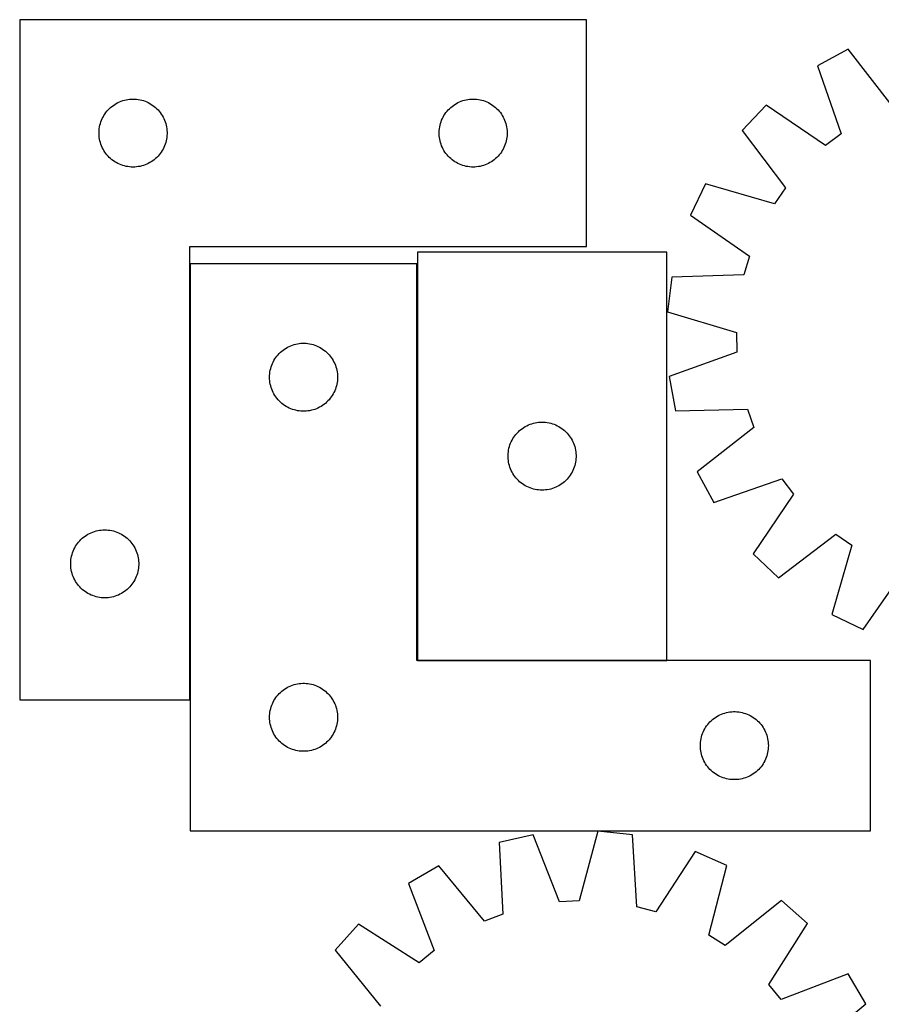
# Model space of a CAD drawing. Header units: millimetres. Extents: x 7 to 1493, y 8 to 2993.
# Tile 7 of 12: x 8 to 388, y 2559 to 2993. Entities that reach past the tile are written whole.
import ezdxf

# ---------------------------------------------------------------- set-up
doc = ezdxf.new("R2010")
doc.units = ezdxf.units.MM
doc.layers.add('COMMON', color=5, linetype='CONTINUOUS', true_color=0x0000ff)
doc.layers.add('CUT', color=7, linetype='CONTINUOUS', true_color=0x000000)

msp = doc.modelspace()

# ---------------------------------------------------------------- linework, layer by layer
at = {"layer": 'COMMON'}
for p, q in [((83.187169, 2885.674081), (83.187169, 2693.365533)), ((183.38717, 2885.674081), (183.38717, 2710.874082)), ((183.487171, 2710.774081), (293.487171, 2710.774081))]:
    msp.add_line(p, q, dxfattribs=at)
at = {"layer": 'CUT'}
for p, q in [((8.087169, 2993.365533), (8.087169, 2693.365533)), ((258.087169, 2993.365533), (8.087169, 2993.365533)), ((258.087169, 2893.365533), (258.087169, 2993.365533)), ((373.453504, 2980.420748), (359.930689, 2973.081535)), ((392.924754, 2955.324031), (373.453504, 2980.420748)), ((359.930689, 2973.081535), (370.363219, 2943.079251)), ((52.08036, 2957.110287), (52.795887, 2957.401286)), ((52.795887, 2957.401286), (53.525446, 2957.655064)), ((53.525446, 2957.655064), (54.267102, 2957.870949)), ((54.267102, 2957.870949), (55.018888, 2958.048369)), ((55.018888, 2958.048369), (55.77881, 2958.186852)), ((55.77881, 2958.186852), (56.544854, 2958.286032)), ((56.544854, 2958.286032), (57.314987, 2958.345645)), ((57.314987, 2958.345645), (58.087169, 2958.365533)), ((58.087169, 2958.365533), (58.85935, 2958.345645)), ((58.85935, 2958.345645), (59.629483, 2958.286032)), ((59.629483, 2958.286032), (60.395527, 2958.186852)), ((60.395527, 2958.186852), (61.15545, 2958.048369)), ((61.15545, 2958.048369), (61.907235, 2957.870949)), ((61.907235, 2957.870949), (62.648891, 2957.655064)), ((62.648891, 2957.655064), (63.37845, 2957.401286)), ((63.37845, 2957.401286), (64.093977, 2957.110287)), ((202.08036, 2957.110287), (202.795887, 2957.401286)), ((202.795887, 2957.401286), (203.525446, 2957.655064)), ((203.525446, 2957.655064), (204.267102, 2957.870949)), ((204.267102, 2957.870949), (205.018888, 2958.048369)), ((205.018888, 2958.048369), (205.77881, 2958.186852)), ((205.77881, 2958.186852), (206.544854, 2958.286032)), ((206.544854, 2958.286032), (207.314987, 2958.345645)), ((207.314987, 2958.345645), (208.087169, 2958.365533)), ((208.087169, 2958.365533), (208.85935, 2958.345645)), ((208.85935, 2958.345645), (209.629483, 2958.286032)), ((209.629483, 2958.286032), (210.395527, 2958.186852)), ((210.395527, 2958.186852), (211.15545, 2958.048369)), ((211.15545, 2958.048369), (211.907235, 2957.870949)), ((211.907235, 2957.870949), (212.648891, 2957.655064)), ((212.648891, 2957.655064), (213.37845, 2957.401286)), ((213.37845, 2957.401286), (214.093977, 2957.110287)), ((46.568962, 2952.974431), (47.078888, 2953.554634)), ((47.078888, 2953.554634), (47.618006, 2954.107816)), ((47.618006, 2954.107816), (48.184887, 2954.632512)), ((48.184887, 2954.632512), (48.778026, 2955.127331)), ((48.778026, 2955.127331), (49.395852, 2955.590959)), ((49.395852, 2955.590959), (50.036726, 2956.022167)), ((50.036726, 2956.022167), (50.698948, 2956.419812)), ((50.698948, 2956.419812), (51.380762, 2956.78284)), ((51.380762, 2956.78284), (52.08036, 2957.110287)), ((64.093977, 2957.110287), (64.793575, 2956.78284)), ((64.793575, 2956.78284), (65.47539, 2956.419812)), ((65.47539, 2956.419812), (66.137611, 2956.022167)), ((66.137611, 2956.022167), (66.778485, 2955.590959)), ((66.778485, 2955.590959), (67.396311, 2955.127331)), ((67.396311, 2955.127331), (67.98945, 2954.632512)), ((67.98945, 2954.632512), (68.556331, 2954.107816)), ((68.556331, 2954.107816), (69.095449, 2953.554634)), ((69.095449, 2953.554634), (69.605375, 2952.974431)), ((196.568962, 2952.974431), (197.078888, 2953.554634)), ((197.078888, 2953.554634), (197.618006, 2954.107816)), ((197.618006, 2954.107816), (198.184887, 2954.632512)), ((198.184887, 2954.632512), (198.778026, 2955.127331)), ((198.778026, 2955.127331), (199.395852, 2955.590959)), ((199.395852, 2955.590959), (200.036726, 2956.022167)), ((200.036726, 2956.022167), (200.698948, 2956.419812)), ((200.698948, 2956.419812), (201.380762, 2956.78284)), ((201.380762, 2956.78284), (202.08036, 2957.110287)), ((214.093977, 2957.110287), (214.793575, 2956.78284)), ((214.793575, 2956.78284), (215.47539, 2956.419812)), ((215.47539, 2956.419812), (216.137611, 2956.022167)), ((216.137611, 2956.022167), (216.778485, 2955.590959)), ((216.778485, 2955.590959), (217.396311, 2955.127331)), ((217.396311, 2955.127331), (217.98945, 2954.632512)), ((217.98945, 2954.632512), (218.556331, 2954.107816)), ((218.556331, 2954.107816), (219.095449, 2953.554634)), ((219.095449, 2953.554634), (219.605375, 2952.974431)), ((337.286246, 2955.712165), (326.693227, 2944.55338)), ((363.559818, 2937.860717), (337.286246, 2955.712165)), ((43.91983, 2948.293669), (44.192309, 2949.016452)), ((44.192309, 2949.016452), (44.501635, 2949.724249)), ((44.501635, 2949.724249), (44.846987, 2950.415185)), ((44.846987, 2950.415185), (45.227449, 2951.087426)), ((45.227449, 2951.087426), (45.642013, 2951.739189)), ((45.642013, 2951.739189), (46.08958, 2952.368748)), ((46.08958, 2952.368748), (46.568962, 2952.974431)), ((69.605375, 2952.974431), (70.084757, 2952.368748)), ((70.084757, 2952.368748), (70.532324, 2951.739189)), ((70.532324, 2951.739189), (70.946888, 2951.087426)), ((70.946888, 2951.087426), (71.32735, 2950.415185)), ((71.32735, 2950.415185), (71.672702, 2949.724249)), ((71.672702, 2949.724249), (71.982028, 2949.016452)), ((71.982028, 2949.016452), (72.254507, 2948.293669)), ((193.91983, 2948.293669), (194.192309, 2949.016452)), ((194.192309, 2949.016452), (194.501635, 2949.724249)), ((194.501635, 2949.724249), (194.846987, 2950.415185)), ((194.846987, 2950.415185), (195.227449, 2951.087426)), ((195.227449, 2951.087426), (195.642013, 2951.739189)), ((195.642013, 2951.739189), (196.08958, 2952.368748)), ((196.08958, 2952.368748), (196.568962, 2952.974431)), ((219.605375, 2952.974431), (220.084757, 2952.368748)), ((220.084757, 2952.368748), (220.532324, 2951.739189)), ((220.532324, 2951.739189), (220.946888, 2951.087426)), ((220.946888, 2951.087426), (221.32735, 2950.415185)), ((221.32735, 2950.415185), (221.672702, 2949.724249)), ((221.672702, 2949.724249), (221.982028, 2949.016452)), ((221.982028, 2949.016452), (222.254507, 2948.293669)), ((43.092142, 2943.751752), (43.131906, 2944.523165)), ((43.131906, 2944.523165), (43.211328, 2945.291509)), ((43.211328, 2945.291509), (43.330199, 2946.054745)), ((43.330199, 2946.054745), (43.488203, 2946.81085)), ((43.488203, 2946.81085), (43.68492, 2947.557818)), ((43.68492, 2947.557818), (43.91983, 2948.293669)), ((72.254507, 2948.293669), (72.489417, 2947.557818)), ((72.489417, 2947.557818), (72.686134, 2946.81085)), ((72.686134, 2946.81085), (72.844138, 2946.054745)), ((72.844138, 2946.054745), (72.963009, 2945.291509)), ((72.963009, 2945.291509), (73.042431, 2944.523165)), ((73.042431, 2944.523165), (73.082196, 2943.751752)), ((193.092142, 2943.751752), (193.131906, 2944.523165)), ((193.131906, 2944.523165), (193.211328, 2945.291509)), ((193.211328, 2945.291509), (193.330199, 2946.054745)), ((193.330199, 2946.054745), (193.488203, 2946.81085)), ((193.488203, 2946.81085), (193.68492, 2947.557818)), ((193.68492, 2947.557818), (193.91983, 2948.293669)), ((222.254507, 2948.293669), (222.489417, 2947.557818)), ((222.489417, 2947.557818), (222.686134, 2946.81085)), ((222.686134, 2946.81085), (222.844138, 2946.054745)), ((222.844138, 2946.054745), (222.963009, 2945.291509)), ((222.963009, 2945.291509), (223.042431, 2944.523165)), ((223.042431, 2944.523165), (223.082196, 2943.751752)), ((326.693227, 2944.55338), (345.886368, 2919.243341)), ((43.092142, 2942.979315), (43.092142, 2943.751752)), ((43.131906, 2942.207902), (43.092142, 2942.979315)), ((43.211328, 2941.439558), (43.131906, 2942.207902)), ((43.330199, 2940.676322), (43.211328, 2941.439558)), ((43.488203, 2939.920217), (43.330199, 2940.676322)), ((72.844138, 2940.676322), (72.686134, 2939.920217)), ((72.963009, 2941.439558), (72.844138, 2940.676322)), ((73.042431, 2942.207902), (72.963009, 2941.439558)), ((73.082196, 2942.979315), (73.042431, 2942.207902)), ((73.082196, 2943.751752), (73.082196, 2942.979315)), ((193.092142, 2942.979315), (193.092142, 2943.751752)), ((193.131906, 2942.207902), (193.092142, 2942.979315)), ((193.211328, 2941.439558), (193.131906, 2942.207902)), ((193.330199, 2940.676322), (193.211328, 2941.439558)), ((193.488203, 2939.920217), (193.330199, 2940.676322)), ((222.844138, 2940.676322), (222.686134, 2939.920217)), ((222.963009, 2941.439558), (222.844138, 2940.676322)), ((223.042431, 2942.207902), (222.963009, 2941.439558)), ((223.082196, 2942.979315), (223.042431, 2942.207902)), ((223.082196, 2943.751752), (223.082196, 2942.979315)), ((370.363219, 2943.079251), (363.559818, 2937.860717)), ((43.68492, 2939.173249), (43.488203, 2939.920217)), ((43.91983, 2938.437398), (43.68492, 2939.173249)), ((44.192309, 2937.714615), (43.91983, 2938.437398)), ((44.501635, 2937.006818), (44.192309, 2937.714615)), ((44.846987, 2936.315882), (44.501635, 2937.006818)), ((45.227449, 2935.643641), (44.846987, 2936.315882)), ((71.32735, 2936.315882), (70.946888, 2935.643641)), ((71.672702, 2937.006818), (71.32735, 2936.315882)), ((71.982028, 2937.714615), (71.672702, 2937.006818)), ((72.254507, 2938.437398), (71.982028, 2937.714615)), ((72.489417, 2939.173249), (72.254507, 2938.437398)), ((72.686134, 2939.920217), (72.489417, 2939.173249)), ((193.68492, 2939.173249), (193.488203, 2939.920217)), ((193.91983, 2938.437398), (193.68492, 2939.173249)), ((194.192309, 2937.714615), (193.91983, 2938.437398)), ((194.501635, 2937.006818), (194.192309, 2937.714615)), ((194.846987, 2936.315882), (194.501635, 2937.006818)), ((195.227449, 2935.643641), (194.846987, 2936.315882)), ((221.32735, 2936.315882), (220.946888, 2935.643641)), ((221.672702, 2937.006818), (221.32735, 2936.315882)), ((221.982028, 2937.714615), (221.672702, 2937.006818)), ((222.254507, 2938.437398), (221.982028, 2937.714615)), ((222.489417, 2939.173249), (222.254507, 2938.437398)), ((222.686134, 2939.920217), (222.489417, 2939.173249)), ((45.642013, 2934.991878), (45.227449, 2935.643641)), ((46.08958, 2934.362319), (45.642013, 2934.991878)), ((46.568962, 2933.756636), (46.08958, 2934.362319)), ((47.078888, 2933.176433), (46.568962, 2933.756636)), ((47.618006, 2932.623251), (47.078888, 2933.176433)), ((48.184887, 2932.098555), (47.618006, 2932.623251)), ((48.778026, 2931.603736), (48.184887, 2932.098555)), ((49.395852, 2931.140108), (48.778026, 2931.603736)), ((67.396311, 2931.603736), (66.778485, 2931.140108)), ((67.98945, 2932.098555), (67.396311, 2931.603736)), ((68.556331, 2932.623251), (67.98945, 2932.098555)), ((69.095449, 2933.176433), (68.556331, 2932.623251)), ((69.605375, 2933.756636), (69.095449, 2933.176433)), ((70.084757, 2934.362319), (69.605375, 2933.756636)), ((70.532324, 2934.991878), (70.084757, 2934.362319)), ((70.946888, 2935.643641), (70.532324, 2934.991878)), ((195.642013, 2934.991878), (195.227449, 2935.643641)), ((196.08958, 2934.362319), (195.642013, 2934.991878)), ((196.568962, 2933.756636), (196.08958, 2934.362319)), ((197.078888, 2933.176433), (196.568962, 2933.756636)), ((197.618006, 2932.623251), (197.078888, 2933.176433)), ((198.184887, 2932.098555), (197.618006, 2932.623251)), ((198.778026, 2931.603736), (198.184887, 2932.098555)), ((199.395852, 2931.140108), (198.778026, 2931.603736)), ((217.396311, 2931.603736), (216.778485, 2931.140108)), ((217.98945, 2932.098555), (217.396311, 2931.603736)), ((218.556331, 2932.623251), (217.98945, 2932.098555)), ((219.095449, 2933.176433), (218.556331, 2932.623251)), ((219.605375, 2933.756636), (219.095449, 2933.176433)), ((220.084757, 2934.362319), (219.605375, 2933.756636)), ((220.532324, 2934.991878), (220.084757, 2934.362319)), ((220.946888, 2935.643641), (220.532324, 2934.991878)), ((50.036726, 2930.7089), (49.395852, 2931.140108)), ((50.698948, 2930.311255), (50.036726, 2930.7089)), ((51.380762, 2929.948227), (50.698948, 2930.311255)), ((52.08036, 2929.62078), (51.380762, 2929.948227)), ((52.795887, 2929.329781), (52.08036, 2929.62078)), ((53.525446, 2929.076003), (52.795887, 2929.329781)), ((54.267102, 2928.860118), (53.525446, 2929.076003)), ((55.018888, 2928.682698), (54.267102, 2928.860118)), ((55.77881, 2928.544215), (55.018888, 2928.682698)), ((56.544854, 2928.445035), (55.77881, 2928.544215)), ((57.314987, 2928.385422), (56.544854, 2928.445035)), ((58.087169, 2928.365533), (57.314987, 2928.385422)), ((58.85935, 2928.385422), (58.087169, 2928.365533)), ((59.629483, 2928.445035), (58.85935, 2928.385422)), ((60.395527, 2928.544215), (59.629483, 2928.445035)), ((61.15545, 2928.682698), (60.395527, 2928.544215)), ((61.907235, 2928.860118), (61.15545, 2928.682698)), ((62.648891, 2929.076003), (61.907235, 2928.860118)), ((63.37845, 2929.329781), (62.648891, 2929.076003)), ((64.093977, 2929.62078), (63.37845, 2929.329781)), ((64.793575, 2929.948227), (64.093977, 2929.62078)), ((65.47539, 2930.311255), (64.793575, 2929.948227)), ((66.137611, 2930.7089), (65.47539, 2930.311255)), ((66.778485, 2931.140108), (66.137611, 2930.7089)), ((200.036726, 2930.7089), (199.395852, 2931.140108)), ((200.698948, 2930.311255), (200.036726, 2930.7089)), ((201.380762, 2929.948227), (200.698948, 2930.311255)), ((202.08036, 2929.62078), (201.380762, 2929.948227)), ((202.795887, 2929.329781), (202.08036, 2929.62078)), ((203.525446, 2929.076003), (202.795887, 2929.329781)), ((204.267102, 2928.860118), (203.525446, 2929.076003)), ((205.018888, 2928.682698), (204.267102, 2928.860118)), ((205.77881, 2928.544215), (205.018888, 2928.682698)), ((206.544854, 2928.445035), (205.77881, 2928.544215)), ((207.314987, 2928.385422), (206.544854, 2928.445035)), ((208.087169, 2928.365533), (207.314987, 2928.385422)), ((208.85935, 2928.385422), (208.087169, 2928.365533)), ((209.629483, 2928.445035), (208.85935, 2928.385422)), ((210.395527, 2928.544215), (209.629483, 2928.445035)), ((211.15545, 2928.682698), (210.395527, 2928.544215)), ((211.907235, 2928.860118), (211.15545, 2928.682698)), ((212.648891, 2929.076003), (211.907235, 2928.860118)), ((213.37845, 2929.329781), (212.648891, 2929.076003)), ((214.093977, 2929.62078), (213.37845, 2929.329781)), ((214.793575, 2929.948227), (214.093977, 2929.62078)), ((215.47539, 2930.311255), (214.793575, 2929.948227)), ((216.137611, 2930.7089), (215.47539, 2930.311255)), ((216.778485, 2931.140108), (216.137611, 2930.7089)), ((310.524512, 2921.036609), (303.898207, 2907.150551)), ((341.028565, 2912.177853), (310.524512, 2921.036609)), ((345.886368, 2919.243341), (341.028565, 2912.177853)), ((303.898207, 2907.150551), (329.973201, 2889.01028)), ((83.087169, 2693.365533), (83.087169, 2893.365533)), ((83.087169, 2893.365533), (258.087169, 2893.365533)), ((183.487171, 2890.874082), (183.487171, 2710.874082)), ((293.487171, 2890.874082), (183.487171, 2890.874082)), ((293.487171, 2710.874082), (293.487171, 2890.874082)), ((329.973201, 2889.01028), (327.536511, 2880.789458)), ((183.28717, 2885.674081), (83.28717, 2885.674081)), ((83.28717, 2885.674081), (83.28717, 2635.674081)), ((183.28717, 2710.674081), (183.28717, 2885.674081)), ((295.787927, 2879.788365), (293.776964, 2864.534298)), ((327.536511, 2880.789458), (295.787927, 2879.788365)), ((293.776964, 2864.534298), (324.181409, 2855.339491)), ((324.181409, 2855.339491), (324.404353, 2846.768047)), ((125.565277, 2848.5338), (126.237518, 2848.914263)), ((126.237518, 2848.914263), (126.928454, 2849.259615)), ((126.928454, 2849.259615), (127.636251, 2849.56894)), ((127.636251, 2849.56894), (128.359034, 2849.841419)), ((128.359034, 2849.841419), (129.094885, 2850.076329)), ((129.094885, 2850.076329), (129.841853, 2850.273046)), ((129.841853, 2850.273046), (130.597958, 2850.43105)), ((130.597958, 2850.43105), (131.361194, 2850.549921)), ((131.361194, 2850.549921), (132.129538, 2850.629344)), ((132.129538, 2850.629344), (132.900951, 2850.669108)), ((132.900951, 2850.669108), (133.673388, 2850.669108)), ((133.673388, 2850.669108), (134.444801, 2850.629344)), ((134.444801, 2850.629344), (135.213145, 2850.549921)), ((135.213145, 2850.549921), (135.976381, 2850.43105)), ((135.976381, 2850.43105), (136.732486, 2850.273046)), ((136.732486, 2850.273046), (137.479454, 2850.076329)), ((137.479454, 2850.076329), (138.215305, 2849.841419)), ((138.215305, 2849.841419), (138.938088, 2849.56894)), ((138.938088, 2849.56894), (139.645885, 2849.259615)), ((139.645885, 2849.259615), (140.336821, 2848.914263)), ((140.336821, 2848.914263), (141.009062, 2848.5338)), ((121.061744, 2844.365397), (121.525372, 2844.983223)), ((121.525372, 2844.983223), (122.020191, 2845.576362)), ((122.020191, 2845.576362), (122.544887, 2846.143243)), ((122.544887, 2846.143243), (123.098069, 2846.682361)), ((123.098069, 2846.682361), (123.678272, 2847.192287)), ((123.678272, 2847.192287), (124.283955, 2847.671669)), ((124.283955, 2847.671669), (124.913514, 2848.119236)), ((124.913514, 2848.119236), (125.565277, 2848.5338)), ((141.009062, 2848.5338), (141.660825, 2848.119236)), ((141.660825, 2848.119236), (142.290384, 2847.671669)), ((142.290384, 2847.671669), (142.896067, 2847.192287)), ((142.896067, 2847.192287), (143.47627, 2846.682361)), ((143.47627, 2846.682361), (144.029452, 2846.143243)), ((144.029452, 2846.143243), (144.554148, 2845.576362)), ((144.554148, 2845.576362), (145.048967, 2844.983223)), ((145.048967, 2844.983223), (145.512595, 2844.365397)), ((324.404353, 2846.768047), (294.51901, 2836.005099)), ((118.781754, 2839.494147), (118.997639, 2840.235803)), ((118.997639, 2840.235803), (119.251417, 2840.965362)), ((119.251417, 2840.965362), (119.542416, 2841.680889)), ((119.542416, 2841.680889), (119.869863, 2842.380488)), ((119.869863, 2842.380488), (120.232891, 2843.062302)), ((120.232891, 2843.062302), (120.630536, 2843.724524)), ((120.630536, 2843.724524), (121.061744, 2844.365397)), ((145.512595, 2844.365397), (145.943803, 2843.724524)), ((145.943803, 2843.724524), (146.341448, 2843.062302)), ((146.341448, 2843.062302), (146.704476, 2842.380488)), ((146.704476, 2842.380488), (147.031923, 2841.680889)), ((147.031923, 2841.680889), (147.322922, 2840.965362)), ((147.322922, 2840.965362), (147.5767, 2840.235803)), ((147.5767, 2840.235803), (147.792585, 2839.494147)), ((118.28717, 2835.674081), (118.307058, 2836.446262)), ((118.307058, 2836.446262), (118.366671, 2837.216396)), ((118.366671, 2837.216396), (118.465851, 2837.982439)), ((118.465851, 2837.982439), (118.604334, 2838.742362)), ((118.604334, 2838.742362), (118.781754, 2839.494147)), ((147.792585, 2839.494147), (147.970005, 2838.742362)), ((147.970005, 2838.742362), (148.108488, 2837.982439)), ((148.108488, 2837.982439), (148.207668, 2837.216396)), ((148.207668, 2837.216396), (148.267281, 2836.446262)), ((148.267281, 2836.446262), (148.28717, 2835.674081)), ((294.51901, 2836.005099), (297.320236, 2820.876197)), ((118.307058, 2834.901899), (118.28717, 2835.674081)), ((118.366671, 2834.131766), (118.307058, 2834.901899)), ((118.465851, 2833.365722), (118.366671, 2834.131766)), ((118.604334, 2832.6058), (118.465851, 2833.365722)), ((118.781754, 2831.854014), (118.604334, 2832.6058)), ((118.997639, 2831.112358), (118.781754, 2831.854014)), ((147.792585, 2831.854014), (147.5767, 2831.112358)), ((147.970005, 2832.6058), (147.792585, 2831.854014)), ((148.108488, 2833.365722), (147.970005, 2832.6058)), ((148.207668, 2834.131766), (148.108488, 2833.365722)), ((148.267281, 2834.901899), (148.207668, 2834.131766)), ((148.28717, 2835.674081), (148.267281, 2834.901899)), ((119.251417, 2830.382799), (118.997639, 2831.112358)), ((119.542416, 2829.667272), (119.251417, 2830.382799)), ((119.869863, 2828.967674), (119.542416, 2829.667272)), ((120.232891, 2828.28586), (119.869863, 2828.967674)), ((120.630536, 2827.623638), (120.232891, 2828.28586)), ((121.061744, 2826.982764), (120.630536, 2827.623638)), ((145.943803, 2827.623638), (145.512595, 2826.982764)), ((146.341448, 2828.28586), (145.943803, 2827.623638)), ((146.704476, 2828.967674), (146.341448, 2828.28586)), ((147.031923, 2829.667272), (146.704476, 2828.967674)), ((147.322922, 2830.382799), (147.031923, 2829.667272)), ((147.5767, 2831.112358), (147.322922, 2830.382799)), ((121.525372, 2826.364938), (121.061744, 2826.982764)), ((122.020191, 2825.771799), (121.525372, 2826.364938)), ((122.544887, 2825.204918), (122.020191, 2825.771799)), ((123.098069, 2824.6658), (122.544887, 2825.204918)), ((123.678272, 2824.155874), (123.098069, 2824.6658)), ((124.283955, 2823.676492), (123.678272, 2824.155874)), ((124.913514, 2823.228925), (124.283955, 2823.676492)), ((125.565277, 2822.814361), (124.913514, 2823.228925)), ((126.237518, 2822.433899), (125.565277, 2822.814361)), ((141.009062, 2822.814361), (140.336821, 2822.433899)), ((141.660825, 2823.228925), (141.009062, 2822.814361)), ((142.290384, 2823.676492), (141.660825, 2823.228925)), ((142.896067, 2824.155874), (142.290384, 2823.676492)), ((143.47627, 2824.6658), (142.896067, 2824.155874)), ((144.029452, 2825.204918), (143.47627, 2824.6658)), ((144.554148, 2825.771799), (144.029452, 2825.204918)), ((145.048967, 2826.364938), (144.554148, 2825.771799)), ((145.512595, 2826.982764), (145.048967, 2826.364938)), ((126.928454, 2822.088547), (126.237518, 2822.433899)), ((127.636251, 2821.779221), (126.928454, 2822.088547)), ((128.359034, 2821.506742), (127.636251, 2821.779221)), ((129.094885, 2821.271833), (128.359034, 2821.506742)), ((129.841853, 2821.075115), (129.094885, 2821.271833)), ((130.597958, 2820.917111), (129.841853, 2821.075115)), ((131.361194, 2820.798241), (130.597958, 2820.917111)), ((132.129538, 2820.718818), (131.361194, 2820.798241)), ((132.900951, 2820.679054), (132.129538, 2820.718818)), ((133.673388, 2820.679054), (132.900951, 2820.679054)), ((134.444801, 2820.718818), (133.673388, 2820.679054)), ((135.213145, 2820.798241), (134.444801, 2820.718818)), ((135.976381, 2820.917111), (135.213145, 2820.798241)), ((136.732486, 2821.075115), (135.976381, 2820.917111)), ((137.479454, 2821.271833), (136.732486, 2821.075115)), ((138.215305, 2821.506742), (137.479454, 2821.271833)), ((138.938088, 2821.779221), (138.215305, 2821.506742)), ((139.645885, 2822.088547), (138.938088, 2821.779221)), ((140.336821, 2822.433899), (139.645885, 2822.088547)), ((297.320236, 2820.876197), (329.077933, 2821.526907)), ((329.077933, 2821.526907), (331.938688, 2813.443872)), ((231.09895, 2813.92836), (231.780764, 2814.291388)), ((231.780764, 2814.291388), (232.480362, 2814.618835)), ((232.480362, 2814.618835), (233.195889, 2814.909834)), ((233.195889, 2814.909834), (233.925448, 2815.163612)), ((233.925448, 2815.163612), (234.667104, 2815.379498)), ((234.667104, 2815.379498), (235.41889, 2815.556917)), ((235.41889, 2815.556917), (236.178812, 2815.6954)), ((236.178812, 2815.6954), (236.944856, 2815.79458)), ((236.944856, 2815.79458), (237.714989, 2815.854193)), ((237.714989, 2815.854193), (238.487171, 2815.874082)), ((238.487171, 2815.874082), (239.259352, 2815.854193)), ((239.259352, 2815.854193), (240.029485, 2815.79458)), ((240.029485, 2815.79458), (240.795529, 2815.6954)), ((240.795529, 2815.6954), (241.555452, 2815.556917)), ((241.555452, 2815.556917), (242.307237, 2815.379498)), ((242.307237, 2815.379498), (243.048893, 2815.163612)), ((243.048893, 2815.163612), (243.778452, 2814.909834)), ((243.778452, 2814.909834), (244.493979, 2814.618835)), ((244.493979, 2814.618835), (245.193577, 2814.291388)), ((245.193577, 2814.291388), (245.875392, 2813.92836)), ((226.042015, 2809.247737), (226.489582, 2809.877296)), ((226.489582, 2809.877296), (226.968964, 2810.482979)), ((226.968964, 2810.482979), (227.47889, 2811.063182)), ((227.47889, 2811.063182), (228.018008, 2811.616364)), ((228.018008, 2811.616364), (228.584889, 2812.141061)), ((228.584889, 2812.141061), (229.178028, 2812.635879)), ((229.178028, 2812.635879), (229.795854, 2813.099507)), ((229.795854, 2813.099507), (230.436728, 2813.530715)), ((230.436728, 2813.530715), (231.09895, 2813.92836)), ((245.875392, 2813.92836), (246.537613, 2813.530715)), ((246.537613, 2813.530715), (247.178487, 2813.099507)), ((247.178487, 2813.099507), (247.796313, 2812.635879)), ((247.796313, 2812.635879), (248.389452, 2812.141061)), ((248.389452, 2812.141061), (248.956333, 2811.616364)), ((248.956333, 2811.616364), (249.495451, 2811.063182)), ((249.495451, 2811.063182), (250.005377, 2810.482979)), ((250.005377, 2810.482979), (250.484759, 2809.877296)), ((250.484759, 2809.877296), (250.932326, 2809.247737)), ((331.938688, 2813.443872), (306.841971, 2793.972621)), ((224.084922, 2805.066366), (224.319832, 2805.802217)), ((224.319832, 2805.802217), (224.592311, 2806.525)), ((224.592311, 2806.525), (224.901637, 2807.232798)), ((224.901637, 2807.232798), (225.246989, 2807.923733)), ((225.246989, 2807.923733), (225.627451, 2808.595974)), ((225.627451, 2808.595974), (226.042015, 2809.247737)), ((250.932326, 2809.247737), (251.34689, 2808.595974)), ((251.34689, 2808.595974), (251.727352, 2807.923733)), ((251.727352, 2807.923733), (252.072704, 2807.232798)), ((252.072704, 2807.232798), (252.38203, 2806.525)), ((252.38203, 2806.525), (252.654509, 2805.802217)), ((252.654509, 2805.802217), (252.889419, 2805.066366)), ((223.492144, 2801.2603), (223.531908, 2802.031714)), ((223.492144, 2800.487863), (223.492144, 2801.2603)), ((223.531908, 2802.031714), (223.61133, 2802.800057)), ((223.61133, 2802.800057), (223.730201, 2803.563293)), ((223.730201, 2803.563293), (223.888205, 2804.319398)), ((223.888205, 2804.319398), (224.084922, 2805.066366)), ((252.889419, 2805.066366), (253.086136, 2804.319398)), ((253.086136, 2804.319398), (253.24414, 2803.563293)), ((253.24414, 2803.563293), (253.363011, 2802.800057)), ((253.363011, 2802.800057), (253.442433, 2802.031714)), ((253.442433, 2802.031714), (253.482198, 2801.2603)), ((253.482198, 2801.2603), (253.482198, 2800.487863)), ((223.531908, 2799.71645), (223.492144, 2800.487863)), ((223.61133, 2798.948106), (223.531908, 2799.71645)), ((223.730201, 2798.18487), (223.61133, 2798.948106)), ((223.888205, 2797.428766), (223.730201, 2798.18487)), ((224.084922, 2796.681797), (223.888205, 2797.428766)), ((253.086136, 2797.428766), (252.889419, 2796.681797)), ((253.24414, 2798.18487), (253.086136, 2797.428766)), ((253.363011, 2798.948106), (253.24414, 2798.18487)), ((253.442433, 2799.71645), (253.363011, 2798.948106)), ((253.482198, 2800.487863), (253.442433, 2799.71645)), ((224.319832, 2795.945946), (224.084922, 2796.681797)), ((224.592311, 2795.223163), (224.319832, 2795.945946)), ((224.901637, 2794.515366), (224.592311, 2795.223163)), ((225.246989, 2793.824431), (224.901637, 2794.515366)), ((225.627451, 2793.15219), (225.246989, 2793.824431)), ((226.042015, 2792.500426), (225.627451, 2793.15219)), ((226.489582, 2791.870867), (226.042015, 2792.500426)), ((250.932326, 2792.500426), (250.484759, 2791.870867)), ((251.34689, 2793.15219), (250.932326, 2792.500426)), ((251.727352, 2793.824431), (251.34689, 2793.15219)), ((252.072704, 2794.515366), (251.727352, 2793.824431)), ((252.38203, 2795.223163), (252.072704, 2794.515366)), ((252.654509, 2795.945946), (252.38203, 2795.223163)), ((252.889419, 2796.681797), (252.654509, 2795.945946)), ((306.841971, 2793.972621), (314.181184, 2780.449807)), ((226.968964, 2791.265184), (226.489582, 2791.870867)), ((227.47889, 2790.684982), (226.968964, 2791.265184)), ((228.018008, 2790.131799), (227.47889, 2790.684982)), ((228.584889, 2789.607103), (228.018008, 2790.131799)), ((229.178028, 2789.112285), (228.584889, 2789.607103)), ((229.795854, 2788.648657), (229.178028, 2789.112285)), ((230.436728, 2788.217448), (229.795854, 2788.648657)), ((231.09895, 2787.819803), (230.436728, 2788.217448)), ((246.537613, 2788.217448), (245.875392, 2787.819803)), ((247.178487, 2788.648657), (246.537613, 2788.217448)), ((247.796313, 2789.112285), (247.178487, 2788.648657)), ((248.389452, 2789.607103), (247.796313, 2789.112285)), ((248.956333, 2790.131799), (248.389452, 2789.607103)), ((249.495451, 2790.684982), (248.956333, 2790.131799)), ((250.005377, 2791.265184), (249.495451, 2790.684982)), ((250.484759, 2791.870867), (250.005377, 2791.265184)), ((314.181184, 2780.449807), (344.183468, 2790.882337)), ((344.183468, 2790.882337), (349.402002, 2784.078935)), ((231.780764, 2787.456775), (231.09895, 2787.819803)), ((232.480362, 2787.129328), (231.780764, 2787.456775)), ((233.195889, 2786.838329), (232.480362, 2787.129328)), ((233.925448, 2786.584551), (233.195889, 2786.838329)), ((234.667104, 2786.368666), (233.925448, 2786.584551)), ((235.41889, 2786.191246), (234.667104, 2786.368666)), ((236.178812, 2786.052763), (235.41889, 2786.191246)), ((236.944856, 2785.953584), (236.178812, 2786.052763)), ((237.714989, 2785.89397), (236.944856, 2785.953584)), ((238.487171, 2785.874082), (237.714989, 2785.89397)), ((239.259352, 2785.89397), (238.487171, 2785.874082)), ((240.029485, 2785.953584), (239.259352, 2785.89397)), ((240.795529, 2786.052763), (240.029485, 2785.953584)), ((241.555452, 2786.191246), (240.795529, 2786.052763)), ((242.307237, 2786.368666), (241.555452, 2786.191246)), ((243.048893, 2786.584551), (242.307237, 2786.368666)), ((243.778452, 2786.838329), (243.048893, 2786.584551)), ((244.493979, 2787.129328), (243.778452, 2786.838329)), ((245.193577, 2787.456775), (244.493979, 2787.129328)), ((245.875392, 2787.819803), (245.193577, 2787.456775)), ((349.402002, 2784.078935), (331.550554, 2757.805364)), ((37.536726, 2766.022167), (38.198948, 2766.419812)), ((38.198948, 2766.419812), (38.880762, 2766.78284)), ((38.880762, 2766.78284), (39.58036, 2767.110287)), ((39.58036, 2767.110287), (40.295887, 2767.401286)), ((40.295887, 2767.401286), (41.025446, 2767.655064)), ((41.025446, 2767.655064), (41.767102, 2767.870949)), ((41.767102, 2767.870949), (42.518888, 2768.048369)), ((42.518888, 2768.048369), (43.27881, 2768.186852)), ((43.27881, 2768.186852), (44.044854, 2768.286032)), ((44.044854, 2768.286032), (44.814987, 2768.345645)), ((44.814987, 2768.345645), (45.587169, 2768.365533)), ((45.587169, 2768.365533), (46.35935, 2768.345645)), ((46.35935, 2768.345645), (47.129483, 2768.286032)), ((47.129483, 2768.286032), (47.895527, 2768.186852)), ((47.895527, 2768.186852), (48.65545, 2768.048369)), ((48.65545, 2768.048369), (49.407235, 2767.870949)), ((49.407235, 2767.870949), (50.148891, 2767.655064)), ((50.148891, 2767.655064), (50.87845, 2767.401286)), ((50.87845, 2767.401286), (51.593977, 2767.110287)), ((51.593977, 2767.110287), (52.293575, 2766.78284)), ((52.293575, 2766.78284), (52.97539, 2766.419812)), ((52.97539, 2766.419812), (53.637611, 2766.022167)), ((342.709339, 2747.212345), (368.019378, 2766.405486)), ((368.019378, 2766.405486), (375.084866, 2761.547682)), ((33.142013, 2761.739189), (33.58958, 2762.368748)), ((33.58958, 2762.368748), (34.068962, 2762.974431)), ((34.068962, 2762.974431), (34.578888, 2763.554634)), ((34.578888, 2763.554634), (35.118006, 2764.107816)), ((35.118006, 2764.107816), (35.684887, 2764.632512)), ((35.684887, 2764.632512), (36.278026, 2765.127331)), ((36.278026, 2765.127331), (36.895852, 2765.590959)), ((36.895852, 2765.590959), (37.536726, 2766.022167)), ((53.637611, 2766.022167), (54.278485, 2765.590959)), ((54.278485, 2765.590959), (54.896311, 2765.127331)), ((54.896311, 2765.127331), (55.48945, 2764.632512)), ((55.48945, 2764.632512), (56.056331, 2764.107816)), ((56.056331, 2764.107816), (56.595449, 2763.554634)), ((56.595449, 2763.554634), (57.105375, 2762.974431)), ((57.105375, 2762.974431), (57.584757, 2762.368748)), ((57.584757, 2762.368748), (58.032324, 2761.739189)), ((31.18492, 2757.557818), (31.41983, 2758.293669)), ((31.41983, 2758.293669), (31.692309, 2759.016452)), ((31.692309, 2759.016452), (32.001635, 2759.724249)), ((32.001635, 2759.724249), (32.346987, 2760.415185)), ((32.346987, 2760.415185), (32.727449, 2761.087426)), ((32.727449, 2761.087426), (33.142013, 2761.739189)), ((58.032324, 2761.739189), (58.446888, 2761.087426)), ((58.446888, 2761.087426), (58.82735, 2760.415185)), ((58.82735, 2760.415185), (59.172702, 2759.724249)), ((59.172702, 2759.724249), (59.482028, 2759.016452)), ((59.482028, 2759.016452), (59.754507, 2758.293669)), ((59.754507, 2758.293669), (59.989417, 2757.557818)), ((331.550554, 2757.805364), (342.709339, 2747.212345)), ((375.084866, 2761.547682), (366.22611, 2731.04363)), ((30.592142, 2753.751752), (30.631906, 2754.523165)), ((30.592142, 2752.979315), (30.592142, 2753.751752)), ((30.631906, 2754.523165), (30.711328, 2755.291509)), ((30.711328, 2755.291509), (30.830199, 2756.054745)), ((30.830199, 2756.054745), (30.988203, 2756.81085)), ((30.988203, 2756.81085), (31.18492, 2757.557818)), ((59.989417, 2757.557818), (60.186134, 2756.81085)), ((60.186134, 2756.81085), (60.344138, 2756.054745)), ((60.344138, 2756.054745), (60.463009, 2755.291509)), ((60.463009, 2755.291509), (60.542431, 2754.523165)), ((60.542431, 2754.523165), (60.582196, 2753.751752)), ((60.582196, 2753.751752), (60.582196, 2752.979315)), ((30.631906, 2752.207902), (30.592142, 2752.979315)), ((30.711328, 2751.439558), (30.631906, 2752.207902)), ((30.830199, 2750.676322), (30.711328, 2751.439558)), ((30.988203, 2749.920217), (30.830199, 2750.676322)), ((31.18492, 2749.173249), (30.988203, 2749.920217)), ((31.41983, 2748.437398), (31.18492, 2749.173249)), ((59.989417, 2749.173249), (59.754507, 2748.437398)), ((60.186134, 2749.920217), (59.989417, 2749.173249)), ((60.344138, 2750.676322), (60.186134, 2749.920217)), ((60.463009, 2751.439558), (60.344138, 2750.676322)), ((60.542431, 2752.207902), (60.463009, 2751.439558)), ((60.582196, 2752.979315), (60.542431, 2752.207902)), ((380.112168, 2724.417324), (398.252439, 2750.492318)), ((31.692309, 2747.714615), (31.41983, 2748.437398)), ((32.001635, 2747.006818), (31.692309, 2747.714615)), ((32.346987, 2746.315882), (32.001635, 2747.006818)), ((32.727449, 2745.643641), (32.346987, 2746.315882)), ((33.142013, 2744.991878), (32.727449, 2745.643641)), ((33.58958, 2744.362319), (33.142013, 2744.991878)), ((58.032324, 2744.991878), (57.584757, 2744.362319)), ((58.446888, 2745.643641), (58.032324, 2744.991878)), ((58.82735, 2746.315882), (58.446888, 2745.643641)), ((59.172702, 2747.006818), (58.82735, 2746.315882)), ((59.482028, 2747.714615), (59.172702, 2747.006818)), ((59.754507, 2748.437398), (59.482028, 2747.714615)), ((34.068962, 2743.756636), (33.58958, 2744.362319)), ((34.578888, 2743.176433), (34.068962, 2743.756636)), ((35.118006, 2742.623251), (34.578888, 2743.176433)), ((35.684887, 2742.098555), (35.118006, 2742.623251)), ((36.278026, 2741.603736), (35.684887, 2742.098555)), ((36.895852, 2741.140108), (36.278026, 2741.603736)), ((37.536726, 2740.7089), (36.895852, 2741.140108)), ((38.198948, 2740.311255), (37.536726, 2740.7089)), ((38.880762, 2739.948227), (38.198948, 2740.311255)), ((52.97539, 2740.311255), (52.293575, 2739.948227)), ((53.637611, 2740.7089), (52.97539, 2740.311255)), ((54.278485, 2741.140108), (53.637611, 2740.7089)), ((54.896311, 2741.603736), (54.278485, 2741.140108)), ((55.48945, 2742.098555), (54.896311, 2741.603736)), ((56.056331, 2742.623251), (55.48945, 2742.098555)), ((56.595449, 2743.176433), (56.056331, 2742.623251)), ((57.105375, 2743.756636), (56.595449, 2743.176433)), ((57.584757, 2744.362319), (57.105375, 2743.756636)), ((39.58036, 2739.62078), (38.880762, 2739.948227)), ((40.295887, 2739.329781), (39.58036, 2739.62078)), ((41.025446, 2739.076003), (40.295887, 2739.329781)), ((41.767102, 2738.860118), (41.025446, 2739.076003)), ((42.518888, 2738.682698), (41.767102, 2738.860118)), ((43.27881, 2738.544215), (42.518888, 2738.682698)), ((44.044854, 2738.445035), (43.27881, 2738.544215)), ((44.814987, 2738.385422), (44.044854, 2738.445035)), ((45.587169, 2738.365533), (44.814987, 2738.385422)), ((46.35935, 2738.385422), (45.587169, 2738.365533)), ((47.129483, 2738.445035), (46.35935, 2738.385422)), ((47.895527, 2738.544215), (47.129483, 2738.445035)), ((48.65545, 2738.682698), (47.895527, 2738.544215)), ((49.407235, 2738.860118), (48.65545, 2738.682698)), ((50.148891, 2739.076003), (49.407235, 2738.860118)), ((50.87845, 2739.329781), (50.148891, 2739.076003)), ((51.593977, 2739.62078), (50.87845, 2739.329781)), ((52.293575, 2739.948227), (51.593977, 2739.62078)), ((366.22611, 2731.04363), (380.112168, 2724.417324)), ((383.28717, 2710.674081), (183.28717, 2710.674081)), ((183.487171, 2710.874082), (293.487171, 2710.874082)), ((383.28717, 2635.674081), (383.28717, 2710.674081)), ((123.098069, 2696.682361), (123.678272, 2697.192287)), ((123.678272, 2697.192287), (124.283955, 2697.671669)), ((124.283955, 2697.671669), (124.913514, 2698.119236)), ((124.913514, 2698.119236), (125.565277, 2698.5338)), ((125.565277, 2698.5338), (126.237518, 2698.914263)), ((126.237518, 2698.914263), (126.928454, 2699.259615)), ((126.928454, 2699.259615), (127.636251, 2699.56894)), ((127.636251, 2699.56894), (128.359034, 2699.841419)), ((128.359034, 2699.841419), (129.094885, 2700.076329)), ((129.094885, 2700.076329), (129.841853, 2700.273046)), ((129.841853, 2700.273046), (130.597958, 2700.43105)), ((130.597958, 2700.43105), (131.361194, 2700.549921)), ((131.361194, 2700.549921), (132.129538, 2700.629344)), ((132.129538, 2700.629344), (132.900951, 2700.669108)), ((132.900951, 2700.669108), (133.673388, 2700.669108)), ((133.673388, 2700.669108), (134.444801, 2700.629344)), ((134.444801, 2700.629344), (135.213145, 2700.549921)), ((135.213145, 2700.549921), (135.976381, 2700.43105)), ((135.976381, 2700.43105), (136.732486, 2700.273046)), ((136.732486, 2700.273046), (137.479454, 2700.076329)), ((137.479454, 2700.076329), (138.215305, 2699.841419)), ((138.215305, 2699.841419), (138.938088, 2699.56894)), ((138.938088, 2699.56894), (139.645885, 2699.259615)), ((139.645885, 2699.259615), (140.336821, 2698.914263)), ((140.336821, 2698.914263), (141.009062, 2698.5338)), ((141.009062, 2698.5338), (141.660825, 2698.119236)), ((141.660825, 2698.119236), (142.290384, 2697.671669)), ((142.290384, 2697.671669), (142.896067, 2697.192287)), ((142.896067, 2697.192287), (143.47627, 2696.682361)), ((8.087169, 2693.365533), (83.087169, 2693.365533)), ((119.869863, 2692.380488), (120.232891, 2693.062302)), ((120.232891, 2693.062302), (120.630536, 2693.724524)), ((120.630536, 2693.724524), (121.061744, 2694.365397)), ((121.061744, 2694.365397), (121.525372, 2694.983223)), ((121.525372, 2694.983223), (122.020191, 2695.576362)), ((122.020191, 2695.576362), (122.544887, 2696.143243)), ((122.544887, 2696.143243), (123.098069, 2696.682361)), ((143.47627, 2696.682361), (144.029452, 2696.143243)), ((144.029452, 2696.143243), (144.554148, 2695.576362)), ((144.554148, 2695.576362), (145.048967, 2694.983223)), ((145.048967, 2694.983223), (145.512595, 2694.365397)), ((145.512595, 2694.365397), (145.943803, 2693.724524)), ((145.943803, 2693.724524), (146.341448, 2693.062302)), ((146.341448, 2693.062302), (146.704476, 2692.380488)), ((118.465851, 2687.982439), (118.604334, 2688.742362)), ((118.604334, 2688.742362), (118.781754, 2689.494147)), ((118.781754, 2689.494147), (118.997639, 2690.235803)), ((118.997639, 2690.235803), (119.251417, 2690.965362)), ((119.251417, 2690.965362), (119.542416, 2691.680889)), ((119.542416, 2691.680889), (119.869863, 2692.380488)), ((146.704476, 2692.380488), (147.031923, 2691.680889)), ((147.031923, 2691.680889), (147.322922, 2690.965362)), ((147.322922, 2690.965362), (147.5767, 2690.235803)), ((147.5767, 2690.235803), (147.792585, 2689.494147)), ((147.792585, 2689.494147), (147.970005, 2688.742362)), ((147.970005, 2688.742362), (148.108488, 2687.982439)), ((322.129538, 2688.129344), (322.900951, 2688.169108)), ((322.900951, 2688.169108), (323.673388, 2688.169108)), ((323.673388, 2688.169108), (324.444801, 2688.129344)), ((118.28717, 2685.674081), (118.307058, 2686.446262)), ((118.307058, 2684.901899), (118.28717, 2685.674081)), ((118.307058, 2686.446262), (118.366671, 2687.216396)), ((118.366671, 2684.131766), (118.307058, 2684.901899)), ((118.366671, 2687.216396), (118.465851, 2687.982439)), ((118.465851, 2683.365722), (118.366671, 2684.131766)), ((148.108488, 2687.982439), (148.207668, 2687.216396)), ((148.207668, 2684.131766), (148.108488, 2683.365722)), ((148.207668, 2687.216396), (148.267281, 2686.446262)), ((148.267281, 2684.901899), (148.207668, 2684.131766)), ((148.267281, 2686.446262), (148.28717, 2685.674081)), ((148.28717, 2685.674081), (148.267281, 2684.901899)), ((312.544887, 2683.643243), (313.098069, 2684.182361)), ((313.098069, 2684.182361), (313.678272, 2684.692287)), ((313.678272, 2684.692287), (314.283955, 2685.171669)), ((314.283955, 2685.171669), (314.913514, 2685.619236)), ((314.913514, 2685.619236), (315.565277, 2686.0338)), ((315.565277, 2686.0338), (316.237518, 2686.414263)), ((316.237518, 2686.414263), (316.928454, 2686.759615)), ((316.928454, 2686.759615), (317.636251, 2687.06894)), ((317.636251, 2687.06894), (318.359034, 2687.341419)), ((318.359034, 2687.341419), (319.094885, 2687.576329)), ((319.094885, 2687.576329), (319.841853, 2687.773046)), ((319.841853, 2687.773046), (320.597958, 2687.93105)), ((320.597958, 2687.93105), (321.361194, 2688.049921)), ((321.361194, 2688.049921), (322.129538, 2688.129344)), ((324.444801, 2688.129344), (325.213145, 2688.049921)), ((325.213145, 2688.049921), (325.976381, 2687.93105)), ((325.976381, 2687.93105), (326.732486, 2687.773046)), ((326.732486, 2687.773046), (327.479454, 2687.576329)), ((327.479454, 2687.576329), (328.215305, 2687.341419)), ((328.215305, 2687.341419), (328.938088, 2687.06894)), ((328.938088, 2687.06894), (329.645885, 2686.759615)), ((329.645885, 2686.759615), (330.336821, 2686.414263)), ((330.336821, 2686.414263), (331.009062, 2686.0338)), ((331.009062, 2686.0338), (331.660825, 2685.619236)), ((331.660825, 2685.619236), (332.290384, 2685.171669)), ((332.290384, 2685.171669), (332.896067, 2684.692287)), ((332.896067, 2684.692287), (333.47627, 2684.182361)), ((333.47627, 2684.182361), (334.029452, 2683.643243)), ((118.604334, 2682.6058), (118.465851, 2683.365722)), ((118.781754, 2681.854014), (118.604334, 2682.6058)), ((118.997639, 2681.112358), (118.781754, 2681.854014)), ((119.251417, 2680.382799), (118.997639, 2681.112358)), ((119.542416, 2679.667272), (119.251417, 2680.382799)), ((119.869863, 2678.967674), (119.542416, 2679.667272)), ((147.031923, 2679.667272), (146.704476, 2678.967674)), ((147.322922, 2680.382799), (147.031923, 2679.667272)), ((147.5767, 2681.112358), (147.322922, 2680.382799)), ((147.792585, 2681.854014), (147.5767, 2681.112358)), ((147.970005, 2682.6058), (147.792585, 2681.854014)), ((148.108488, 2683.365722), (147.970005, 2682.6058)), ((309.542416, 2679.180889), (309.869863, 2679.880488)), ((309.869863, 2679.880488), (310.232891, 2680.562302)), ((310.232891, 2680.562302), (310.630536, 2681.224524)), ((310.630536, 2681.224524), (311.061744, 2681.865397)), ((311.061744, 2681.865397), (311.525372, 2682.483223)), ((311.525372, 2682.483223), (312.020191, 2683.076362)), ((312.020191, 2683.076362), (312.544887, 2683.643243)), ((334.029452, 2683.643243), (334.554148, 2683.076362)), ((334.554148, 2683.076362), (335.048967, 2682.483223)), ((335.048967, 2682.483223), (335.512595, 2681.865397)), ((335.512595, 2681.865397), (335.943803, 2681.224524)), ((335.943803, 2681.224524), (336.341448, 2680.562302)), ((336.341448, 2680.562302), (336.704476, 2679.880488)), ((336.704476, 2679.880488), (337.031923, 2679.180889)), ((120.232891, 2678.28586), (119.869863, 2678.967674)), ((120.630536, 2677.623638), (120.232891, 2678.28586)), ((121.061744, 2676.982764), (120.630536, 2677.623638)), ((121.525372, 2676.364938), (121.061744, 2676.982764)), ((122.020191, 2675.771799), (121.525372, 2676.364938)), ((122.544887, 2675.204918), (122.020191, 2675.771799)), ((123.098069, 2674.6658), (122.544887, 2675.204918)), ((144.029452, 2675.204918), (143.47627, 2674.6658)), ((144.554148, 2675.771799), (144.029452, 2675.204918)), ((145.048967, 2676.364938), (144.554148, 2675.771799)), ((145.512595, 2676.982764), (145.048967, 2676.364938)), ((145.943803, 2677.623638), (145.512595, 2676.982764)), ((146.341448, 2678.28586), (145.943803, 2677.623638)), ((146.704476, 2678.967674), (146.341448, 2678.28586)), ((308.366671, 2674.716396), (308.465851, 2675.482439)), ((308.465851, 2675.482439), (308.604334, 2676.242362)), ((308.604334, 2676.242362), (308.781754, 2676.994147)), ((308.781754, 2676.994147), (308.997639, 2677.735803)), ((308.997639, 2677.735803), (309.251417, 2678.465362)), ((309.251417, 2678.465362), (309.542416, 2679.180889)), ((337.031923, 2679.180889), (337.322922, 2678.465362)), ((337.322922, 2678.465362), (337.5767, 2677.735803)), ((337.5767, 2677.735803), (337.792585, 2676.994147)), ((337.792585, 2676.994147), (337.970005, 2676.242362)), ((337.970005, 2676.242362), (338.108488, 2675.482439)), ((338.108488, 2675.482439), (338.207668, 2674.716396)), ((123.678272, 2674.155874), (123.098069, 2674.6658)), ((124.283955, 2673.676492), (123.678272, 2674.155874)), ((124.913514, 2673.228925), (124.283955, 2673.676492)), ((125.565277, 2672.814361), (124.913514, 2673.228925)), ((126.237518, 2672.433899), (125.565277, 2672.814361)), ((126.928454, 2672.088547), (126.237518, 2672.433899)), ((127.636251, 2671.779221), (126.928454, 2672.088547)), ((128.359034, 2671.506742), (127.636251, 2671.779221)), ((129.094885, 2671.271833), (128.359034, 2671.506742)), ((129.841853, 2671.075115), (129.094885, 2671.271833)), ((130.597958, 2670.917111), (129.841853, 2671.075115)), ((131.361194, 2670.798241), (130.597958, 2670.917111)), ((132.129538, 2670.718818), (131.361194, 2670.798241)), ((135.213145, 2670.798241), (134.444801, 2670.718818)), ((135.976381, 2670.917111), (135.213145, 2670.798241)), ((136.732486, 2671.075115), (135.976381, 2670.917111)), ((137.479454, 2671.271833), (136.732486, 2671.075115)), ((138.215305, 2671.506742), (137.479454, 2671.271833)), ((138.938088, 2671.779221), (138.215305, 2671.506742)), ((139.645885, 2672.088547), (138.938088, 2671.779221)), ((140.336821, 2672.433899), (139.645885, 2672.088547)), ((141.009062, 2672.814361), (140.336821, 2672.433899)), ((141.660825, 2673.228925), (141.009062, 2672.814361)), ((142.290384, 2673.676492), (141.660825, 2673.228925)), ((142.896067, 2674.155874), (142.290384, 2673.676492)), ((143.47627, 2674.6658), (142.896067, 2674.155874)), ((308.28717, 2673.174081), (308.307058, 2673.946262)), ((308.307058, 2672.401899), (308.28717, 2673.174081)), ((308.307058, 2673.946262), (308.366671, 2674.716396)), ((308.366671, 2671.631766), (308.307058, 2672.401899)), ((308.465851, 2670.865722), (308.366671, 2671.631766)), ((308.604334, 2670.1058), (308.465851, 2670.865722)), ((338.108488, 2670.865722), (337.970005, 2670.1058)), ((338.207668, 2671.631766), (338.108488, 2670.865722)), ((338.207668, 2674.716396), (338.267281, 2673.946262)), ((338.267281, 2672.401899), (338.207668, 2671.631766)), ((338.267281, 2673.946262), (338.28717, 2673.174081)), ((338.28717, 2673.174081), (338.267281, 2672.401899)), ((132.900951, 2670.679054), (132.129538, 2670.718818)), ((133.673388, 2670.679054), (132.900951, 2670.679054)), ((134.444801, 2670.718818), (133.673388, 2670.679054)), ((308.781754, 2669.354014), (308.604334, 2670.1058)), ((308.997639, 2668.612358), (308.781754, 2669.354014)), ((309.251417, 2667.882799), (308.997639, 2668.612358)), ((309.542416, 2667.167272), (309.251417, 2667.882799)), ((309.869863, 2666.467674), (309.542416, 2667.167272)), ((310.232891, 2665.78586), (309.869863, 2666.467674)), ((336.704476, 2666.467674), (336.341448, 2665.78586)), ((337.031923, 2667.167272), (336.704476, 2666.467674)), ((337.322922, 2667.882799), (337.031923, 2667.167272)), ((337.5767, 2668.612358), (337.322922, 2667.882799)), ((337.792585, 2669.354014), (337.5767, 2668.612358)), ((337.970005, 2670.1058), (337.792585, 2669.354014)), ((310.630536, 2665.123638), (310.232891, 2665.78586)), ((311.061744, 2664.482764), (310.630536, 2665.123638)), ((311.525372, 2663.864938), (311.061744, 2664.482764)), ((312.020191, 2663.271799), (311.525372, 2663.864938)), ((312.544887, 2662.704918), (312.020191, 2663.271799)), ((313.098069, 2662.1658), (312.544887, 2662.704918)), ((313.678272, 2661.655874), (313.098069, 2662.1658)), ((333.47627, 2662.1658), (332.896067, 2661.655874)), ((334.029452, 2662.704918), (333.47627, 2662.1658)), ((334.554148, 2663.271799), (334.029452, 2662.704918)), ((335.048967, 2663.864938), (334.554148, 2663.271799)), ((335.512595, 2664.482764), (335.048967, 2663.864938)), ((335.943803, 2665.123638), (335.512595, 2664.482764)), ((336.341448, 2665.78586), (335.943803, 2665.123638)), ((314.283955, 2661.176492), (313.678272, 2661.655874)), ((314.913514, 2660.728925), (314.283955, 2661.176492)), ((315.565277, 2660.314361), (314.913514, 2660.728925)), ((316.237518, 2659.933899), (315.565277, 2660.314361)), ((316.928454, 2659.588547), (316.237518, 2659.933899)), ((317.636251, 2659.279221), (316.928454, 2659.588547)), ((318.359034, 2659.006742), (317.636251, 2659.279221)), ((319.094885, 2658.771833), (318.359034, 2659.006742)), ((319.841853, 2658.575115), (319.094885, 2658.771833)), ((320.597958, 2658.417111), (319.841853, 2658.575115)), ((321.361194, 2658.298241), (320.597958, 2658.417111)), ((322.129538, 2658.218818), (321.361194, 2658.298241)), ((322.900951, 2658.179054), (322.129538, 2658.218818)), ((323.673388, 2658.179054), (322.900951, 2658.179054)), ((324.444801, 2658.218818), (323.673388, 2658.179054)), ((325.213145, 2658.298241), (324.444801, 2658.218818)), ((325.976381, 2658.417111), (325.213145, 2658.298241)), ((326.732486, 2658.575115), (325.976381, 2658.417111)), ((327.479454, 2658.771833), (326.732486, 2658.575115)), ((328.215305, 2659.006742), (327.479454, 2658.771833)), ((328.938088, 2659.279221), (328.215305, 2659.006742)), ((329.645885, 2659.588547), (328.938088, 2659.279221)), ((330.336821, 2659.933899), (329.645885, 2659.588547)), ((331.009062, 2660.314361), (330.336821, 2659.933899)), ((331.660825, 2660.728925), (331.009062, 2660.314361)), ((332.290384, 2661.176492), (331.660825, 2660.728925)), ((332.896067, 2661.655874), (332.290384, 2661.176492)), ((83.28717, 2635.674081), (383.28717, 2635.674081)), ((234.549666, 2633.782856), (219.512603, 2630.524437)), ((246.21334, 2604.237409), (234.549666, 2633.782856)), ((263.043274, 2635.389134), (254.774092, 2604.720006)), ((278.351277, 2633.841366), (263.043274, 2635.389134)), ((280.314045, 2602.137702), (278.351277, 2633.841366)), ((219.512603, 2630.524437), (221.125425, 2598.801046)), ((305.946675, 2626.564018), (288.604935, 2599.951262)), ((320.027165, 2620.36157), (305.946675, 2626.564018)), ((192.909938, 2620.191767), (179.615749, 2612.446119)), ((213.132797, 2595.696651), (192.909938, 2620.191767)), ((312.096898, 2589.603066), (320.027165, 2620.36157)), ((179.615749, 2612.446119), (190.952701, 2582.773771)), ((254.774092, 2604.720006), (246.21334, 2604.237409)), ((288.604935, 2599.951262), (280.314045, 2602.137702)), ((344.023125, 2604.912954), (319.306355, 2584.961612)), ((355.497804, 2594.662965), (344.023125, 2604.912954)), ((221.125425, 2598.801046), (213.132797, 2595.696651)), ((157.508082, 2594.39849), (147.258093, 2582.923811)), ((184.310571, 2577.351457), (157.508082, 2594.39849)), ((338.450771, 2567.860476), (355.497804, 2594.662965)), ((319.306355, 2584.961612), (312.096898, 2589.603066)), ((147.258093, 2582.923811), (167.209436, 2558.207041)), ((190.952701, 2582.773771), (184.310571, 2577.351457)), ((373.545433, 2572.555298), (343.873084, 2561.218346)), ((381.291081, 2559.261109), (373.545433, 2572.555298)), ((343.873084, 2561.218346), (338.450771, 2567.860476)), ((356.795965, 2539.03825), (381.291081, 2559.261109))]:
    msp.add_line(p, q, dxfattribs=at)

doc.saveas('drawing.dxf')
